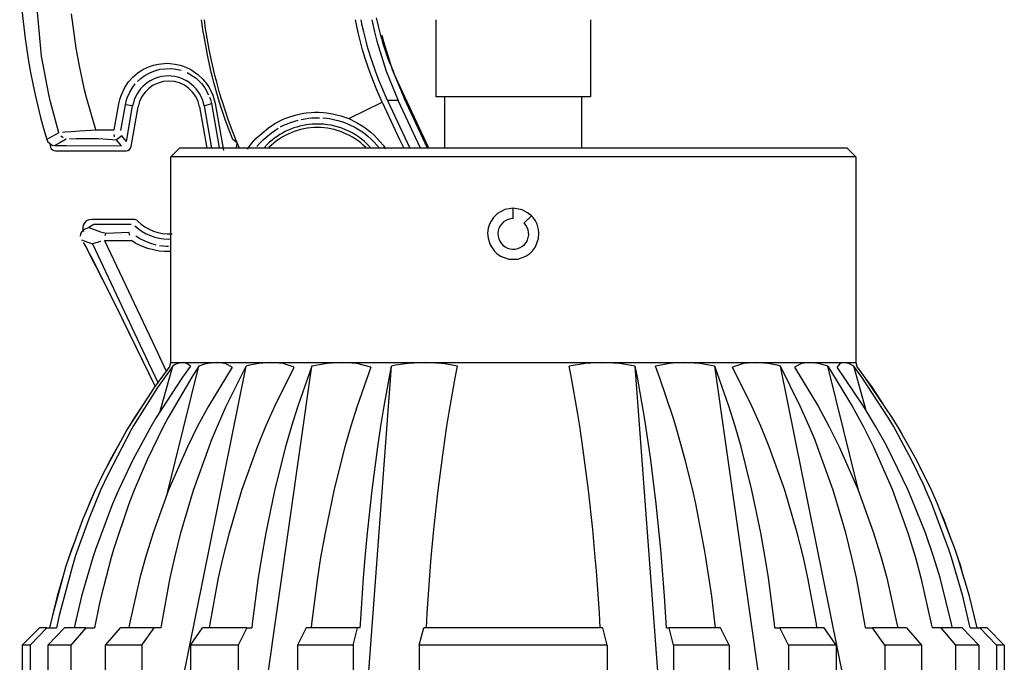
# Model space of a CAD drawing. Header units: millimetres. Extents: x -537 to -403, y 167 to 782.
# Tile 6 of 11: x -537 to -479, y 269 to 306. Entities that reach past the tile are written whole.
import ezdxf

# ---------------------------------------------------------------- set-up
doc = ezdxf.new("R2010")
doc.units = ezdxf.units.MM

# ---------------------------------------------------------------- blocks, each defined once
blk = doc.blocks.new('Seitenteil-links__16', base_point=(-533.328, 167.79))
at = {"color": 7, "linetype": 'Continuous'}
blk.add_line((-531.408, 290.248), (-531.058, 289.543), dxfattribs=at)
blk = doc.blocks.new('Seitenteil-links-kpl__1__17', base_point=(-533.328, 167.79))
blk.add_blockref('Seitenteil-links__16', (-533.328, 167.79))
blk = doc.blocks.new('Abdeckblech_1__24', base_point=(-515.917, 208.237))
at = {"color": 7, "linetype": 'Continuous'}
blk.add_line((-512.848, 298.861), (-514.659, 302.735), dxfattribs=at)
blk.add_spline([(-515.917, 306.47), (-515.392, 304.564), (-514.659, 302.735)], degree=3, dxfattribs=at)
blk = doc.blocks.new('Seitenteil-rechts__25', base_point=(-536.738, 167.412))
at = {"color": 1, "linetype": 'Continuous'}
for p, q in [((-535.471, 304.228), (-535.952, 309.613)), ((-533.437, 304.709), (-533.705, 306.712)), ((-526.035, 305.786), (-526.113, 306.361)), ((-525.883, 305.857), (-525.951, 306.361)), ((-516.971, 305.617), (-517.125, 306.361)), ((-516.728, 306.032), (-516.791, 306.361)), ((-516.642, 305.652), (-516.728, 306.032)), ((-516.165, 306.361), (-516.021, 305.654)), ((-526.003, 305.585), (-526.035, 305.786)), ((-525.815, 304.54), (-526.003, 305.585)), ((-525.845, 305.613), (-525.883, 305.857)), ((-525.666, 304.614), (-525.845, 305.613)), ((-516.705, 304.598), (-516.971, 305.617)), ((-516.508, 305.114), (-516.642, 305.652)), ((-516.021, 305.654), (-515.884, 305.106)), ((-515.578, 305.464), (-515.492, 305.093)), ((-516.393, 304.694), (-516.508, 305.114)), ((-515.884, 305.106), (-515.335, 303.351)), ((-515.492, 305.093), (-514.977, 303.458)), ((-533.268, 303.761), (-533.437, 304.709)), ((-525.764, 304.286), (-525.815, 304.54)), ((-525.544, 303.304), (-525.764, 304.286)), ((-525.608, 304.322), (-525.666, 304.614)), ((-525.398, 303.382), (-525.608, 304.322)), ((-516.553, 304.094), (-516.705, 304.598)), ((-516.192, 304.035), (-516.393, 304.694)), ((-535.035, 302.002), (-535.471, 304.228)), ((-532.945, 302.271), (-533.268, 303.761)), ((-529.098, 303.65), (-528.927, 303.705)), ((-528.927, 303.705), (-528.628, 303.774)), ((-528.628, 303.774), (-528.145, 303.816)), ((-528.145, 303.816), (-527.946, 303.809)), ((-527.946, 303.809), (-527.66, 303.775)), ((-527.66, 303.775), (-527.359, 303.707)), ((-527.359, 303.707), (-527.187, 303.652)), ((-516.389, 303.595), (-516.553, 304.094)), ((-515.959, 303.354), (-516.192, 304.035)), ((-530.113, 303.023), (-529.952, 303.166)), ((-529.952, 303.166), (-529.812, 303.274)), ((-529.812, 303.274), (-529.545, 303.446)), ((-529.545, 303.446), (-529.299, 303.569)), ((-529.473, 303.08), (-529.141, 303.269)), ((-529.299, 303.569), (-529.098, 303.65)), ((-529.141, 303.269), (-528.905, 303.367)), ((-528.905, 303.367), (-528.555, 303.465)), ((-528.555, 303.465), (-527.864, 303.509)), ((-527.864, 303.509), (-527.619, 303.48)), ((-527.619, 303.48), (-527.31, 303.408)), ((-527.187, 303.652), (-526.987, 303.573)), ((-526.987, 303.573), (-526.741, 303.45)), ((-526.961, 303.274), (-526.796, 303.189)), ((-526.796, 303.189), (-526.43, 302.94)), ((-526.741, 303.45), (-526.333, 303.172)), ((-526.333, 303.172), (-526.035, 302.891)), ((-525.469, 303), (-525.544, 303.304)), ((-525.314, 303.043), (-525.398, 303.382)), ((-516.273, 303.265), (-516.389, 303.595)), ((-516.212, 303.1), (-516.273, 303.265)), ((-515.76, 302.829), (-515.959, 303.354)), ((-515.335, 303.351), (-514.633, 301.655)), ((-514.977, 303.458), (-514.285, 301.787)), ((-530.602, 302.405), (-530.376, 302.734)), ((-530.376, 302.734), (-530.113, 303.023)), ((-530.175, 302.374), (-529.989, 302.62)), ((-529.859, 302.761), (-529.669, 302.934)), ((-529.669, 302.934), (-529.473, 303.08)), ((-526.43, 302.94), (-526.245, 302.773)), ((-526.245, 302.773), (-526.109, 302.628)), ((-526.109, 302.628), (-525.926, 302.386)), ((-526.035, 302.891), (-525.792, 302.587)), ((-525.792, 302.587), (-525.68, 302.412)), ((-525.389, 302.691), (-525.469, 303)), ((-525.222, 302.082), (-525.389, 302.691)), ((-525.23, 302.718), (-525.314, 303.043)), ((-525.078, 302.163), (-525.23, 302.718)), ((-515.901, 302.314), (-516.212, 303.1)), ((-515.253, 301.653), (-515.76, 302.829)), ((-534.935, 301.576), (-535.035, 302.002)), ((-532.835, 301.826), (-532.945, 302.271)), ((-530.819, 301.945), (-530.602, 302.405)), ((-530.458, 301.804), (-530.314, 302.138)), ((-530.314, 302.138), (-530.175, 302.374)), ((-525.926, 302.386), (-525.705, 301.985)), ((-525.68, 302.412), (-525.593, 302.254)), ((-525.593, 302.254), (-525.462, 301.953)), ((-525.462, 301.953), (-525.376, 301.682)), ((-525.118, 301.729), (-525.222, 302.082)), ((-524.965, 301.779), (-525.078, 302.163)), ((-515.558, 301.543), (-515.901, 302.314)), ((-534.452, 299.767), (-534.935, 301.576)), ((-532.291, 299.927), (-532.835, 301.826)), ((-531.216, 299.933), (-530.951, 301.452)), ((-530.951, 301.452), (-530.878, 301.765)), ((-530.878, 301.765), (-530.819, 301.945)), ((-530.827, 299.892), (-530.563, 301.4)), ((-530.563, 301.4), (-530.519, 301.604)), ((-530.141, 301.326), (-530.563, 301.4)), ((-530.519, 301.604), (-530.458, 301.804)), ((-525.968, 301.331), (-525.541, 301.463)), ((-525.65, 301.849), (-525.601, 301.703)), ((-525.601, 301.703), (-525.541, 301.463)), ((-525.541, 301.463), (-525.142, 299.227)), ((-525.376, 301.682), (-525.327, 301.461)), ((-525.327, 301.461), (-524.842, 298.734)), ((-525.042, 301.477), (-525.118, 301.729)), ((-524.848, 300.878), (-525.042, 301.477)), ((-524.899, 301.56), (-524.965, 301.779)), ((-524.706, 300.96), (-524.899, 301.56)), ((-517.518, 300.586), (-515.558, 301.543)), ((-515.558, 301.543), (-514.546, 299.378)), ((-514.633, 301.655), (-515.253, 301.653)), ((-515.253, 301.653), (-514.241, 299.488)), ((-513.326, 298.861), (-514.633, 301.655)), ((-512.917, 298.861), (-514.285, 301.787)), ((-524.71, 300.477), (-524.848, 300.878)), ((-524.559, 300.533), (-524.706, 300.96)), ((-521.017, 300.678), (-520.587, 300.808)), ((-520.587, 300.808), (-520.148, 300.899)), ((-520.148, 300.899), (-520.012, 300.918)), ((-520.012, 300.918), (-519.704, 300.948)), ((-519.704, 300.948), (-519.495, 300.957)), ((-519.495, 300.957), (-519.256, 300.957)), ((-519.256, 300.957), (-518.976, 300.941)), ((-518.976, 300.941), (-518.809, 300.924)), ((-518.809, 300.924), (-518.463, 300.87)), ((-518.463, 300.87), (-518.304, 300.837)), ((-518.304, 300.837), (-517.983, 300.752)), ((-524.503, 299.914), (-524.71, 300.477)), ((-524.366, 300.006), (-524.559, 300.533)), ((-522.214, 300.056), (-521.836, 300.299)), ((-521.836, 300.299), (-521.435, 300.508)), ((-521.435, 300.508), (-521.259, 300.585)), ((-521.261, 300.216), (-521.103, 300.286)), ((-521.259, 300.585), (-521.017, 300.678)), ((-521.103, 300.286), (-520.915, 300.36)), ((-520.915, 300.36), (-520.465, 300.499)), ((-520.303, 300.537), (-520.054, 300.583)), ((-520.054, 300.583), (-519.896, 300.605)), ((-519.896, 300.605), (-519.672, 300.627)), ((-519.672, 300.627), (-519.395, 300.639)), ((-519.395, 300.639), (-519.216, 300.637)), ((-519.035, 300.629), (-518.796, 300.606)), ((-518.796, 300.606), (-518.644, 300.585)), ((-518.644, 300.585), (-518.403, 300.542)), ((-518.403, 300.542), (-518.153, 300.482)), ((-518.153, 300.482), (-517.866, 300.394)), ((-517.983, 300.752), (-517.518, 300.586)), ((-517.866, 300.394), (-517.585, 300.288)), ((-517.585, 300.288), (-517.206, 300.11)), ((-517.518, 300.586), (-517.063, 300.369)), ((-517.063, 300.369), (-516.635, 300.106)), ((-534.452, 299.767), (-534.883, 299.523)), ((-534.239, 299.798), (-534.097, 299.81)), ((-534.097, 299.81), (-533.709, 299.84)), ((-533.709, 299.84), (-533.237, 299.872)), ((-533.237, 299.872), (-532.291, 299.927)), ((-532.291, 299.927), (-531.216, 299.933)), ((-531.202, 299.515), (-531.22, 299.66)), ((-524.292, 299.373), (-524.503, 299.914)), ((-524.131, 299.404), (-524.366, 300.006)), ((-522.945, 299.418), (-522.214, 300.056)), ((-522.367, 299.494), (-522.036, 299.761)), ((-522.036, 299.761), (-521.637, 300.021)), ((-521.497, 300.099), (-521.261, 300.216)), ((-517.206, 300.11), (-516.812, 299.876)), ((-516.812, 299.876), (-516.664, 299.773)), ((-516.664, 299.773), (-516.401, 299.568)), ((-516.635, 300.106), (-516.223, 299.791)), ((-516.223, 299.791), (-516.03, 299.615)), ((-534.883, 299.523), (-535.157, 299.368)), ((-534.403, 299.165), (-534.677, 299.011)), ((-534.016, 299.381), (-534.403, 299.165)), ((-534.203, 299.462), (-534.334, 299.562)), ((-533.83, 299.413), (-533.447, 299.42)), ((-533.447, 299.42), (-532.131, 299.429)), ((-532.131, 299.429), (-531.089, 299.353)), ((-530.799, 299.007), (-531.089, 299.353)), ((-530.504, 299.255), (-530.772, 299.575)), ((-525.142, 299.227), (-525.077, 298.861)), ((-524.041, 299.182), (-524.292, 299.373)), ((-524.041, 299.182), (-524.131, 299.404)), ((-524.082, 298.861), (-524.041, 299.182)), ((-523.907, 298.861), (-524.041, 299.182)), ((-523.427, 298.814), (-523.198, 299.126)), ((-523.198, 299.126), (-522.945, 299.418)), ((-522.886, 298.955), (-522.723, 299.144)), ((-522.723, 299.144), (-522.523, 299.35)), ((-522.523, 299.35), (-522.367, 299.494)), ((-516.401, 299.568), (-516.187, 299.377)), ((-516.187, 299.377), (-516.027, 299.217)), ((-516.03, 299.615), (-515.849, 299.434)), ((-516.027, 299.217), (-515.746, 298.891)), ((-515.849, 299.434), (-515.514, 299.039)), ((-514.546, 299.378), (-514.304, 298.861)), ((-514.241, 299.488), (-513.948, 298.861)), ((-515.514, 299.039), (-515.362, 298.829)), ((-533.015, 294.117), (-532.693, 294.234)), ((-532.41, 294.398), (-532.693, 294.234)), ((-532.693, 294.234), (-532.025, 293.985)), ((-532.025, 293.985), (-531.706, 293.906)), ((-531.706, 293.906), (-531.756, 293.741)), ((-531.706, 293.906), (-530.363, 293.954)), ((-530.308, 293.757), (-530.363, 293.954)), ((-533.135, 293.519), (-532.477, 293.274)), ((-533.023, 293.348), (-532.931, 293.193)), ((-532.147, 293.369), (-532.477, 293.274)), ((-531.998, 293.417), (-532.147, 293.369)), ((-531.779, 293.481), (-528.834, 287.222)), ((-531.779, 293.481), (-530.214, 293.479)), ((-529.945, 293.308), (-530.214, 293.479)), ((-529.711, 293.573), (-529.95, 293.725)), ((-529.135, 293.309), (-529.711, 293.573)), ((-532.931, 293.193), (-532.825, 293.004)), ((-532.825, 293.004), (-532.678, 292.733)), ((-532.477, 293.274), (-529.557, 287.068)), ((-529.812, 293.235), (-529.945, 293.308)), ((-529.664, 293.162), (-529.812, 293.235)), ((-529.25, 293), (-529.664, 293.162)), ((-528.594, 292.853), (-529.25, 293)), ((-528.773, 293.205), (-529.135, 293.309)), ((-528.289, 292.827), (-528.594, 292.853)), ((-528.348, 293.138), (-528.562, 293.165)), ((-528.185, 293.127), (-528.348, 293.138)), ((-527.922, 292.829), (-528.289, 292.827)), ((-528.045, 293.123), (-528.185, 293.127)), ((-532.678, 292.733), (-532.416, 292.236)), ((-529.557, 287.068), (-528.67, 285.183)), ((-528.834, 287.222), (-528.185, 285.845))]:
    blk.add_line(p, q, dxfattribs=at)
at = {"color": 7, "linetype": 'Continuous'}
for p, q in [((-530.504, 299.255), (-530.141, 301.326)), ((-525.968, 301.331), (-525.53, 298.861)), ((-535.157, 299.368), (-535.088, 299.224)), ((-535.088, 299.224), (-534.835, 299.036)), ((-530.772, 299.575), (-531.089, 299.353)), ((-522.478, 298.861), (-522.272, 299.09)), ((-516.432, 299.097), (-516.219, 298.861)), ((-534.835, 299.036), (-534.677, 299.011)), ((-534.677, 299.011), (-534.006, 299.012)), ((-534.006, 299.012), (-530.799, 299.007)), ((-533.174, 293.868), (-533.015, 294.117)), ((-533.015, 294.117), (-532.693, 294.234)), ((-531.811, 294.398), (-532.41, 294.398)), ((-530.219, 294.408), (-531.811, 294.398)), ((-533.192, 293.72), (-533.174, 293.868)), ((-528.046, 293.56), (-527.904, 293.573)), ((-532.678, 292.733), (-532.825, 293.004)), ((-532.283, 291.98), (-532.678, 292.733)), ((-532.416, 292.236), (-531.873, 291.175)), ((-531.873, 291.175), (-532.283, 291.98)), ((-531.873, 291.175), (-531.058, 289.543)), ((-530.765, 288.954), (-531.873, 291.175)), ((-531.058, 289.543), (-529.147, 285.628)), ((-528.828, 284.967), (-530.765, 288.954)), ((-529.147, 285.628), (-529.05, 285.427)), ((-529.05, 285.427), (-528.828, 284.967))]:
    blk.add_line(p, q, dxfattribs=at)
for centre, radius, start, end in [((-498.854, 310.198), 37.884, 164.2566, 196.61127), ((-528.054, 300.96), 2.119, 10.06446, 170.06446), ((-519.349, 296.07), 4.203, 94.06451, 134.06443), ((-519.349, 296.07), 4.203, 46.06434, 94.06435), ((-528.049, 296.46), 2.9, 227.31893, 270.06435)]:
    blk.add_arc(centre, radius, start, end, dxfattribs=at)
blk = doc.blocks.new('Seitenteil-rechts-kpl__1__31', base_point=(-536.738, 167.412))
for name, p in [('Seitenteil-rechts__25', (-536.738, 167.412)), ('Abdeckblech_1__24', (-515.917, 208.237))]:
    blk.add_blockref(name, p)
blk = doc.blocks.new('Fuehrung-S120__33', base_point=(-534.982, 293.86))
at = {"color": 7, "linetype": 'Continuous'}
for p, q in [((-533.074, 327.986), (-533.123, 327.809)), ((-530.222, 298.956), (-529.816, 301.274)), ((-526.234, 301.278), (-525.805, 298.861)), ((-534.982, 299.115), (-534.935, 298.914)), ((-534.648, 298.703), (-530.517, 298.708)), ((-530.069, 294.708), (-532.553, 294.705))]:
    blk.add_line(p, q, dxfattribs=at)
for centre, radius, start, end in [((-532.785, 327.905), 0.3, 90.06446, 164.36442), ((-528.025, 300.96), 1.819, 10.06446, 170.06446), ((-534.649, 299.003), 0.3, 197.16471, 270.06446), ((-530.518, 299.008), 0.3, 270.06446, 350.06446), ((-532.552, 294.205), 0.5, 90.06446, 205.06442), ((-530.069, 294.408), 0.3, 45.04742, 90.06446), ((-528.02, 296.46), 2.6, 225.04757, 274.06458)]:
    blk.add_arc(centre, radius, start, end, dxfattribs=at)
blk = doc.blocks.new('Blechschraube_ISO14585-ST4_2x22-TX20-R2R_1__34', base_point=(-522.18, 298.895))
at = {"color": 7, "linetype": 'Continuous'}
for start, end in [(90.06439, 135.06436), (45.06454, 90.06449)]:
    blk.add_arc((-519.349, 296.07), 4, start, end, dxfattribs=at)
blk = doc.blocks.new('Gehaeuse-kpl_-S120__35', base_point=(-536.738, 167.412))
for name, p in [('Seitenteil-rechts-kpl__1__31', (-536.738, 167.412)), ('Seitenteil-links-kpl__1__17', (-533.328, 167.79)), ('Fuehrung-S120__33', (-534.982, 293.86)), ('Blechschraube_ISO14585-ST4_2x22-TX20-R2R_1__34', (-522.18, 298.895))]:
    blk.add_blockref(name, p)
blk = doc.blocks.new('Kopie_Fokusknopf_Vorm__blau_1__70', base_point=(-536.584, 255.861))
at = {"color": 7, "linetype": 'Continuous'}
for p, q in [((-527.904, 298.361), (-527.404, 298.861)), ((-505.553, 298.861), (-527.404, 298.861)), ((-488.404, 298.861), (-505.553, 298.861)), ((-487.904, 298.361), (-488.404, 298.861)), ((-505.493, 298.361), (-527.904, 298.361)), ((-527.904, 286.356), (-527.904, 298.361)), ((-487.904, 298.361), (-505.493, 298.361)), ((-487.904, 298.361), (-487.904, 286.356)), ((-508.39, 295.28), (-508.826, 295.045)), ((-507.904, 295.361), (-508.39, 295.28)), ((-507.391, 295.271), (-507.904, 295.361)), ((-506.94, 295.01), (-507.391, 295.271)), ((-509.203, 294.611), (-509.289, 294.436)), ((-509.063, 294.814), (-509.203, 294.611)), ((-508.826, 295.045), (-509.063, 294.814)), ((-506.746, 294.814), (-506.94, 295.01)), ((-506.605, 294.612), (-506.746, 294.814)), ((-506.519, 294.436), (-506.605, 294.612)), ((-509.366, 294.195), (-509.403, 293.91)), ((-509.403, 293.91), (-509.381, 293.601)), ((-509.289, 294.436), (-509.366, 294.195)), ((-506.427, 294.122), (-506.519, 294.436)), ((-506.43, 293.582), (-506.405, 293.91)), ((-506.405, 293.91), (-506.427, 294.122)), ((-509.381, 293.601), (-509.262, 293.225)), ((-506.605, 293.111), (-506.43, 293.582)), ((-509.262, 293.225), (-509.026, 292.865)), ((-509.026, 292.865), (-508.869, 292.713)), ((-506.94, 292.712), (-506.783, 292.865)), ((-506.783, 292.865), (-506.605, 293.111)), ((-508.869, 292.713), (-508.645, 292.557)), ((-508.645, 292.557), (-508.161, 292.383)), ((-508.161, 292.383), (-507.648, 292.383)), ((-507.648, 292.383), (-507.164, 292.556)), ((-507.164, 292.556), (-506.94, 292.712)), ((-527.963, 286.148), (-528.883, 284.891)), ((-527.797, 286.148), (-528.686, 284.891)), ((-528.525, 283.514), (-527.797, 286.148)), ((-527.963, 286.148), (-528.443, 285.505)), ((-528.41, 261.861), (-523.502, 286.148)), ((-528.11, 278.736), (-526.276, 286.148)), ((-527.963, 286.148), (-527.904, 286.356)), ((-527.904, 286.356), (-527.184, 286.355)), ((-527.658, 286.232), (-527.797, 286.148)), ((-527.496, 286.304), (-527.658, 286.232)), ((-527.184, 286.355), (-527.496, 286.304)), ((-526.762, 286.148), (-527.226, 285.505)), ((-527.184, 286.355), (-525.224, 286.356)), ((-526.977, 286.304), (-527.184, 286.355)), ((-526.762, 286.148), (-526.977, 286.304)), ((-526.276, 286.148), (-526.692, 285.505)), ((-526.006, 286.239), (-526.276, 286.148)), ((-525.739, 286.304), (-526.006, 286.239)), ((-525.224, 286.356), (-525.739, 286.304)), ((-524.322, 286.077), (-525.705, 283.81)), ((-525.224, 286.356), (-522.046, 286.356)), ((-524.736, 286.304), (-525.224, 286.356)), ((-524.322, 286.077), (-524.736, 286.304)), ((-524.669, 283.81), (-523.502, 286.148)), ((-523.321, 286.196), (-523.502, 286.148)), ((-522.766, 286.304), (-523.321, 286.196)), ((-523.136, 261.861), (-519.666, 286.148)), ((-522.046, 286.356), (-522.766, 286.304)), ((-522.046, 286.356), (-517.904, 286.356)), ((-521.347, 286.304), (-522.046, 286.356)), ((-521.841, 283.81), (-520.712, 286.077)), ((-520.712, 286.077), (-521.347, 286.304)), ((-519.666, 286.148), (-520.491, 283.81)), ((-518.78, 286.304), (-519.666, 286.148)), ((-517.904, 286.356), (-518.78, 286.304)), ((-517.042, 286.304), (-517.904, 286.356)), ((-517.904, 286.356), (-513.08, 286.356)), ((-516.228, 286.077), (-517.042, 286.304)), ((-516.228, 286.077), (-517.027, 283.81)), ((-516.824, 261.861), (-515.028, 286.148)), ((-515.455, 283.81), (-515.028, 286.148)), ((-514.789, 286.196), (-515.028, 286.148)), ((-514.053, 286.304), (-514.789, 286.196)), ((-513.08, 286.356), (-514.053, 286.304)), ((-513.08, 286.356), (-502.728, 286.356)), ((-512.115, 286.304), (-513.08, 286.356)), ((-511.914, 286.28), (-512.115, 286.304)), ((-511.164, 286.148), (-511.914, 286.28)), ((-511.277, 285.564), (-511.164, 286.148)), ((-503.693, 286.304), (-504.644, 286.148)), ((-504.531, 285.564), (-504.644, 286.148)), ((-502.728, 286.356), (-503.693, 286.304)), ((-501.71, 286.299), (-502.728, 286.356)), ((-502.728, 286.356), (-497.904, 286.356)), ((-500.78, 286.148), (-501.71, 286.299)), ((-498.984, 261.861), (-500.78, 286.148)), ((-500.656, 285.505), (-500.78, 286.148)), ((-498.765, 286.304), (-499.606, 286.148)), ((-499.366, 285.505), (-499.606, 286.148)), ((-498.42, 286.337), (-498.765, 286.304)), ((-497.904, 286.356), (-498.42, 286.337)), ((-497.904, 286.356), (-493.762, 286.356)), ((-497.028, 286.304), (-497.904, 286.356)), ((-496.142, 286.148), (-497.028, 286.304)), ((-492.672, 261.861), (-496.142, 286.148)), ((-495.317, 283.81), (-496.142, 286.148)), ((-494.461, 286.304), (-495.096, 286.077)), ((-493.967, 283.81), (-495.096, 286.077)), ((-493.762, 286.356), (-494.461, 286.304)), ((-493.042, 286.304), (-493.762, 286.356)), ((-493.762, 286.356), (-490.583, 286.356)), ((-492.487, 286.196), (-493.042, 286.304)), ((-492.306, 286.148), (-492.487, 286.196)), ((-487.398, 261.861), (-492.306, 286.148)), ((-491.139, 283.81), (-492.306, 286.148)), ((-491.072, 286.304), (-491.485, 286.077)), ((-491.485, 286.077), (-490.103, 283.81)), ((-490.583, 286.356), (-491.072, 286.304)), ((-490.583, 286.356), (-488.585, 286.356)), ((-490.069, 286.304), (-490.583, 286.356)), ((-489.532, 286.148), (-490.069, 286.304)), ((-487.698, 278.736), (-489.532, 286.148)), ((-489.532, 286.148), (-488.103, 283.81)), ((-488.831, 286.304), (-488.994, 286.077)), ((-487.452, 283.81), (-488.994, 286.077)), ((-488.585, 286.356), (-488.831, 286.304)), ((-488.585, 286.356), (-487.904, 286.356)), ((-488.311, 286.304), (-488.585, 286.356)), ((-488.01, 286.148), (-488.311, 286.304)), ((-487.292, 283.546), (-488.01, 286.148)), ((-487.547, 285.505), (-488.01, 286.148)), ((-487.904, 286.356), (-487.845, 286.148)), ((-487.365, 285.505), (-487.845, 286.148)), ((-527.226, 285.505), (-528.767, 283.142)), ((-528.443, 285.505), (-528.56, 285.332)), ((-526.692, 285.505), (-528.073, 283.142)), ((-511.651, 283.451), (-511.277, 285.564)), ((-504.157, 283.451), (-504.531, 285.564)), ((-500.243, 283.142), (-500.656, 285.505)), ((-498.568, 283.142), (-499.366, 285.505)), ((-486.006, 283.142), (-487.547, 285.505)), ((-485.769, 283.142), (-487.365, 285.505)), ((-486.925, 284.891), (-487.248, 285.332)), ((-528.883, 284.891), (-530.35, 282.633)), ((-528.686, 284.891), (-530.103, 282.633)), ((-486.286, 283.908), (-486.925, 284.891)), ((-529.522, 283.908), (-530.039, 283.142)), ((-525.705, 283.81), (-526.343, 282.633)), ((-525.19, 282.633), (-524.669, 283.81)), ((-522.361, 282.633), (-521.841, 283.81)), ((-520.491, 283.81), (-520.859, 282.633)), ((-517.027, 283.81), (-517.395, 282.633)), ((-515.645, 282.633), (-515.455, 283.81)), ((-494.949, 282.633), (-495.317, 283.81)), ((-493.446, 282.633), (-493.967, 283.81)), ((-490.618, 282.633), (-491.139, 283.81)), ((-490.103, 283.81), (-489.465, 282.633)), ((-488.103, 283.81), (-487.465, 282.633)), ((-486.74, 282.633), (-487.452, 283.81)), ((-530.039, 283.142), (-530.35, 282.633)), ((-528.767, 283.142), (-529.068, 282.633)), ((-528.073, 283.142), (-528.343, 282.633)), ((-511.782, 282.633), (-511.651, 283.451)), ((-504.026, 282.633), (-504.157, 283.451)), ((-500.163, 282.633), (-500.243, 283.142)), ((-498.413, 282.633), (-498.568, 283.142)), ((-485.705, 282.633), (-486.006, 283.142)), ((-485.458, 282.633), (-485.769, 283.142)), ((-530.474, 282.425), (-531.873, 279.844)), ((-530.223, 282.425), (-531.574, 279.844)), ((-530.35, 282.633), (-530.474, 282.425)), ((-530.103, 282.633), (-530.223, 282.425)), ((-529.068, 282.633), (-530.135, 280.665)), ((-528.343, 282.633), (-529.3, 280.665)), ((-526.343, 282.633), (-526.942, 281.432)), ((-525.529, 281.813), (-525.19, 282.633)), ((-522.7, 281.813), (-522.361, 282.633)), ((-520.859, 282.633), (-521.205, 281.432)), ((-517.395, 282.633), (-517.741, 281.432)), ((-515.824, 281.432), (-515.645, 282.633)), ((-511.987, 281.245), (-511.782, 282.633)), ((-503.821, 281.245), (-504.026, 282.633)), ((-499.877, 280.665), (-500.163, 282.633)), ((-497.86, 280.665), (-498.413, 282.633)), ((-494.603, 281.432), (-494.949, 282.633)), ((-493.108, 281.813), (-493.446, 282.633)), ((-490.279, 281.813), (-490.618, 282.633)), ((-489.465, 282.633), (-488.865, 281.432)), ((-487.465, 282.633), (-486.865, 281.432)), ((-486.278, 281.813), (-486.74, 282.633)), ((-484.637, 280.665), (-485.705, 282.633)), ((-484.352, 280.665), (-485.458, 282.633)), ((-485.334, 282.425), (-485.458, 282.633)), ((-485.133, 282.055), (-485.334, 282.425)), ((-530.674, 282.056), (-531.455, 280.665)), ((-526.942, 281.432), (-528.025, 278.964)), ((-526.586, 278.896), (-525.68, 281.432)), ((-525.68, 281.432), (-525.529, 281.813)), ((-523.757, 278.896), (-522.851, 281.432)), ((-522.851, 281.432), (-522.7, 281.813)), ((-521.205, 281.432), (-521.83, 278.964)), ((-517.741, 281.432), (-518.366, 278.964)), ((-516.156, 278.896), (-515.824, 281.432)), ((-493.962, 278.896), (-494.603, 281.432)), ((-492.957, 281.432), (-493.108, 281.813)), ((-492.05, 278.896), (-492.957, 281.432)), ((-490.128, 281.432), (-490.279, 281.813)), ((-489.222, 278.896), (-490.128, 281.432)), ((-488.865, 281.432), (-487.782, 278.964)), ((-486.865, 281.432), (-485.782, 278.964)), ((-486.071, 281.432), (-486.278, 281.813)), ((-484.833, 278.896), (-486.071, 281.432)), ((-512.293, 278.896), (-511.987, 281.245)), ((-503.515, 278.896), (-503.821, 281.245)), ((-531.455, 280.665), (-531.722, 280.121)), ((-530.135, 280.665), (-530.975, 278.896)), ((-529.3, 280.665), (-530.053, 278.896)), ((-499.652, 278.896), (-499.877, 280.665)), ((-497.426, 278.896), (-497.86, 280.665)), ((-483.933, 279.196), (-484.637, 280.665)), ((-483.484, 278.896), (-484.352, 280.665)), ((-483.935, 279.844), (-484.085, 280.121)), ((-531.873, 279.844), (-532.324, 278.896)), ((-531.574, 279.844), (-532.01, 278.896)), ((-483.484, 278.896), (-483.935, 279.844)), ((-528.025, 278.964), (-528.951, 276.413)), ((-521.83, 278.964), (-522.365, 276.413)), ((-518.366, 278.964), (-518.901, 276.413)), ((-487.782, 278.964), (-486.857, 276.413)), ((-485.782, 278.964), (-484.857, 276.413)), ((-483.798, 278.896), (-483.933, 279.196)), ((-532.324, 278.896), (-533.066, 277.173)), ((-532.01, 278.896), (-532.726, 277.173)), ((-532.324, 278.896), (-532.679, 278.1)), ((-530.975, 278.896), (-531.317, 278.1)), ((-530.053, 278.896), (-530.36, 278.1)), ((-527.319, 276.413), (-526.586, 278.896)), ((-524.491, 276.413), (-523.757, 278.896)), ((-516.425, 276.413), (-516.156, 278.896)), ((-512.541, 276.612), (-512.293, 278.896)), ((-503.266, 276.612), (-503.515, 278.896)), ((-499.56, 278.1), (-499.652, 278.896)), ((-497.248, 278.1), (-497.426, 278.896)), ((-493.443, 276.413), (-493.962, 278.896)), ((-491.317, 276.413), (-492.05, 278.896)), ((-488.488, 276.413), (-489.222, 278.896)), ((-483.831, 276.413), (-484.833, 278.896)), ((-483.455, 278.1), (-483.798, 278.896)), ((-483.129, 278.1), (-483.484, 278.896)), ((-532.679, 278.1), (-532.796, 277.799)), ((-531.317, 278.1), (-532.315, 275.444)), ((-530.36, 278.1), (-531.255, 275.444)), ((-499.292, 275.444), (-499.56, 278.1)), ((-496.732, 275.444), (-497.248, 278.1)), ((-482.457, 275.444), (-483.455, 278.1)), ((-482.095, 275.444), (-483.129, 278.1)), ((-482.742, 277.173), (-483.012, 277.799)), ((-533.066, 277.173), (-533.876, 274.962)), ((-532.726, 277.173), (-533.47, 275.082)), ((-482.32, 276.022), (-482.742, 277.173)), ((-528.951, 276.413), (-529.396, 274.962)), ((-527.683, 274.962), (-527.319, 276.413)), ((-524.855, 274.962), (-524.491, 276.413)), ((-522.365, 276.413), (-522.622, 274.962)), ((-518.901, 276.413), (-519.158, 274.962)), ((-516.558, 274.962), (-516.425, 276.413)), ((-512.694, 274.962), (-512.541, 276.612)), ((-503.114, 274.962), (-503.266, 276.612)), ((-493.186, 274.962), (-493.443, 276.413)), ((-490.953, 274.962), (-491.317, 276.413)), ((-488.125, 274.962), (-488.488, 276.413)), ((-486.857, 276.413), (-486.411, 274.962)), ((-484.857, 276.413), (-484.411, 274.962)), ((-483.334, 274.962), (-483.831, 276.413)), ((-533.487, 276.022), (-533.712, 275.444)), ((-533.876, 274.962), (-534.055, 274.409)), ((-533.712, 275.444), (-533.876, 274.962)), ((-533.47, 275.082), (-533.682, 274.409)), ((-532.473, 274.962), (-533.12, 272.719)), ((-532.315, 275.444), (-532.473, 274.962)), ((-531.396, 274.962), (-531.976, 272.719)), ((-531.255, 275.444), (-531.396, 274.962)), ((-529.396, 274.962), (-529.717, 273.786)), ((-527.945, 273.786), (-527.683, 274.962)), ((-525.116, 273.786), (-524.855, 274.962)), ((-522.622, 274.962), (-522.807, 273.786)), ((-519.158, 274.962), (-519.343, 273.786)), ((-516.654, 273.786), (-516.558, 274.962)), ((-512.758, 274.193), (-512.694, 274.962)), ((-503.05, 274.193), (-503.114, 274.962)), ((-499.25, 274.962), (-499.292, 275.444)), ((-499.077, 272.719), (-499.25, 274.962)), ((-496.65, 274.962), (-496.732, 275.444)), ((-496.315, 272.719), (-496.65, 274.962)), ((-493.001, 273.786), (-493.186, 274.962)), ((-490.692, 273.786), (-490.953, 274.962)), ((-487.863, 273.786), (-488.125, 274.962)), ((-486.411, 274.962), (-486.091, 273.786)), ((-484.411, 274.962), (-484.091, 273.786)), ((-482.977, 273.786), (-483.334, 274.962)), ((-482.299, 274.962), (-482.457, 275.444)), ((-481.653, 272.719), (-482.299, 274.962)), ((-481.932, 274.962), (-482.095, 275.444)), ((-481.262, 272.719), (-481.932, 274.962)), ((-481.753, 274.409), (-481.932, 274.962)), ((-534.055, 274.409), (-534.829, 271.581)), ((-533.682, 274.409), (-534.43, 271.581)), ((-481.599, 273.846), (-481.753, 274.409)), ((-534.209, 273.846), (-534.545, 272.719)), ((-529.717, 273.786), (-530.316, 271.104)), ((-528.434, 271.104), (-527.945, 273.786)), ((-525.605, 271.104), (-525.116, 273.786)), ((-522.807, 273.786), (-523.153, 271.104)), ((-519.343, 273.786), (-519.689, 271.104)), ((-516.833, 271.104), (-516.654, 273.786)), ((-512.932, 271.727), (-512.758, 274.193)), ((-502.876, 271.727), (-503.05, 274.193)), ((-492.655, 271.104), (-493.001, 273.786)), ((-490.203, 271.104), (-490.692, 273.786)), ((-487.374, 271.104), (-487.863, 273.786)), ((-486.091, 273.786), (-485.492, 271.104)), ((-484.091, 273.786), (-483.492, 271.104)), ((-482.309, 271.104), (-482.977, 273.786)), ((-534.545, 272.719), (-534.738, 271.915)), ((-533.12, 272.719), (-533.549, 270.861)), ((-531.976, 272.719), (-532.07, 272.301)), ((-498.962, 270.861), (-499.077, 272.719)), ((-496.093, 270.861), (-496.315, 272.719)), ((-481.223, 270.861), (-481.653, 272.719)), ((-480.818, 270.861), (-481.262, 272.719)), ((-532.07, 272.301), (-532.361, 270.861)), ((-534.829, 271.581), (-534.99, 270.861)), ((-534.43, 271.581), (-534.585, 270.861)), ((-512.982, 270.861), (-512.932, 271.727)), ((-502.825, 270.861), (-502.876, 271.727)), ((-480.979, 271.581), (-481.07, 271.915)), ((-480.818, 270.861), (-480.979, 271.581)), ((-530.316, 271.104), (-530.361, 270.861)), ((-528.471, 270.861), (-528.434, 271.104)), ((-525.642, 270.861), (-525.605, 271.104)), ((-523.153, 271.104), (-523.179, 270.861)), ((-519.689, 271.104), (-519.715, 270.861)), ((-516.846, 270.861), (-516.833, 271.104)), ((-492.629, 270.861), (-492.655, 271.104)), ((-490.166, 270.861), (-490.203, 271.104)), ((-487.337, 270.861), (-487.374, 271.104)), ((-485.492, 271.104), (-485.447, 270.861)), ((-483.492, 271.104), (-483.447, 270.861)), ((-482.259, 270.861), (-482.309, 271.104)), ((-535.582, 270.861), (-536.584, 269.861)), ((-535.156, 270.861), (-536.125, 269.861)), ((-535.156, 270.861), (-535.582, 270.861)), ((-535.156, 270.861), (-534.585, 270.861)), ((-534.121, 270.861), (-535.089, 269.861)), ((-532.874, 270.861), (-534.121, 270.861)), ((-532.874, 270.861), (-533.742, 269.861)), ((-532.874, 270.861), (-532.361, 270.861)), ((-530.874, 270.861), (-531.742, 269.861)), ((-528.889, 270.861), (-530.874, 270.861)), ((-529.598, 269.861), (-528.889, 270.861)), ((-528.471, 270.861), (-528.889, 270.861)), ((-526.77, 269.861), (-526.061, 270.861)), ((-523.475, 270.861), (-526.061, 270.861)), ((-523.475, 270.861), (-523.976, 269.861)), ((-523.475, 270.861), (-523.179, 270.861)), ((-520.011, 270.861), (-520.512, 269.861)), ((-516.999, 270.861), (-520.011, 270.861)), ((-517.259, 269.861), (-516.999, 270.861)), ((-516.846, 270.861), (-516.999, 270.861)), ((-513.395, 269.861), (-513.136, 270.861)), ((-502.672, 270.861), (-513.136, 270.861)), ((-502.413, 269.861), (-502.672, 270.861)), ((-498.962, 270.861), (-498.809, 270.861)), ((-498.549, 269.861), (-498.809, 270.861)), ((-495.797, 270.861), (-498.809, 270.861)), ((-495.296, 269.861), (-495.797, 270.861)), ((-492.629, 270.861), (-492.333, 270.861)), ((-491.832, 269.861), (-492.333, 270.861)), ((-489.747, 270.861), (-492.333, 270.861)), ((-489.038, 269.861), (-489.747, 270.861)), ((-487.337, 270.861), (-486.919, 270.861)), ((-484.934, 270.861), (-486.919, 270.861)), ((-486.21, 269.861), (-486.919, 270.861)), ((-484.934, 270.861), (-484.066, 269.861)), ((-482.934, 270.861), (-483.447, 270.861)), ((-482.934, 270.861), (-482.066, 269.861)), ((-481.687, 270.861), (-482.934, 270.861)), ((-480.718, 269.861), (-481.687, 270.861)), ((-481.223, 270.861), (-480.652, 270.861)), ((-479.683, 269.861), (-480.652, 270.861)), ((-480.226, 270.861), (-480.652, 270.861)), ((-479.224, 269.861), (-480.226, 270.861)), ((-536.584, 269.861), (-536.584, 257.861)), ((-536.125, 269.861), (-536.584, 269.861)), ((-536.125, 269.861), (-536.125, 257.861)), ((-535.089, 269.861), (-535.089, 257.861)), ((-533.742, 269.861), (-535.089, 269.861)), ((-533.742, 269.861), (-533.742, 257.861)), ((-531.742, 269.861), (-531.742, 257.861)), ((-529.598, 269.861), (-531.742, 269.861)), ((-529.598, 269.861), (-529.598, 257.861)), ((-526.77, 269.861), (-526.77, 257.861)), ((-523.976, 269.861), (-526.77, 269.861)), ((-523.976, 269.861), (-523.976, 257.861)), ((-520.512, 269.861), (-520.512, 257.861)), ((-517.259, 269.861), (-520.512, 269.861)), ((-517.259, 269.861), (-517.259, 257.861)), ((-513.395, 269.861), (-513.395, 257.861)), ((-502.413, 269.861), (-513.395, 269.861)), ((-502.413, 269.861), (-502.413, 257.861)), ((-498.549, 269.861), (-498.549, 257.861)), ((-495.296, 269.861), (-498.549, 269.861)), ((-495.296, 269.861), (-495.296, 257.861)), ((-491.832, 269.861), (-491.832, 257.861)), ((-489.038, 269.861), (-491.832, 269.861)), ((-489.038, 269.861), (-489.038, 257.861)), ((-486.21, 269.861), (-486.21, 257.861)), ((-484.066, 269.861), (-486.21, 269.861)), ((-484.066, 269.861), (-484.066, 257.861)), ((-482.066, 269.861), (-482.066, 257.861)), ((-480.718, 269.861), (-482.066, 269.861)), ((-480.718, 269.861), (-480.718, 257.861)), ((-479.683, 269.861), (-479.683, 257.861)), ((-479.224, 269.861), (-479.683, 269.861)), ((-479.224, 269.861), (-479.224, 257.861)), ((-509.722, 266.978), (-509.996, 266.845)), ((-508.98, 267.23), (-509.722, 266.978)), ((-508.831, 267.265), (-508.98, 267.23)), ((-506.98, 267.265), (-508.831, 267.265)), ((-506.827, 267.23), (-506.98, 267.265)), ((-506.093, 266.981), (-506.827, 267.23)), ((-505.813, 266.846), (-506.093, 266.981)), ((-510.528, 266.517), (-510.888, 266.23)), ((-509.996, 266.845), (-510.528, 266.517)), ((-505.28, 266.517), (-505.813, 266.846)), ((-504.92, 266.229), (-505.28, 266.517)), ((-511.23, 265.892), (-511.607, 265.417)), ((-510.888, 266.23), (-511.23, 265.892)), ((-504.583, 265.898), (-504.92, 266.229)), ((-504.2, 265.417), (-504.583, 265.898)), ((-511.607, 265.417), (-511.783, 265.141)), ((-504.025, 265.143), (-504.2, 265.417)), ((-503.697, 264.457), (-504.025, 265.143)), ((-511.783, 265.141), (-512.112, 264.457)), ((-532.287, 261.861), (-531.742, 264.062)), ((-512.171, 264.29), (-512.371, 263.404)), ((-512.112, 264.457), (-512.171, 264.29)), ((-503.639, 264.296), (-503.697, 264.457)), ((-503.435, 263.388), (-503.639, 264.296)), ((-483.521, 261.861), (-484.066, 264.062)), ((-512.371, 263.404), (-512.386, 262.459)), ((-503.422, 262.462), (-503.435, 263.388)), ((-512.386, 262.459), (-512.371, 262.319)), ((-512.371, 262.319), (-512.234, 261.636)), ((-503.573, 261.639), (-503.437, 262.319)), ((-503.437, 262.319), (-503.422, 262.462)), ((-532.287, 256.185), (-532.287, 261.861)), ((-531.742, 261.861), (-532.287, 261.861)), ((-528.41, 256.185), (-528.41, 261.861)), ((-528.41, 261.861), (-526.77, 261.861)), ((-523.136, 256.185), (-523.136, 261.861)), ((-523.136, 261.861), (-520.512, 261.861)), ((-516.824, 256.185), (-516.824, 261.861)), ((-513.395, 261.861), (-516.824, 261.861)), ((-502.413, 261.861), (-498.984, 261.861)), ((-498.984, 256.185), (-498.984, 261.861)), ((-492.672, 261.861), (-495.296, 261.861)), ((-492.672, 256.185), (-492.672, 261.861)), ((-487.398, 261.861), (-489.038, 261.861)), ((-487.398, 256.185), (-487.398, 261.861)), ((-483.521, 261.861), (-484.066, 261.861)), ((-483.521, 256.185), (-483.521, 261.861)), ((-512.234, 261.636), (-512.111, 261.265)), ((-512.111, 261.265), (-511.618, 260.321)), ((-504.201, 260.305), (-503.696, 261.266)), ((-503.696, 261.266), (-503.573, 261.639)), ((-511.618, 260.321), (-510.899, 259.502)), ((-504.92, 259.493), (-504.201, 260.305)), ((-510.899, 259.502), (-510.239, 259.014)), ((-505.568, 259.015), (-504.92, 259.493)), ((-510.239, 259.014), (-509.994, 258.876)), ((-509.994, 258.876), (-509.115, 258.527)), ((-506.692, 258.528), (-505.813, 258.876)), ((-505.813, 258.876), (-505.568, 259.015)), ((-509.115, 258.527), (-508.981, 258.492)), ((-508.981, 258.492), (-507.904, 258.361)), ((-507.904, 258.361), (-506.827, 258.492)), ((-506.827, 258.492), (-506.692, 258.528)), ((-536.125, 257.861), (-536.584, 257.861)), ((-534.904, 256.185), (-536.584, 257.861)), ((-534.904, 256.185), (-536.584, 257.861)), ((-534.502, 256.185), (-536.125, 257.861)), ((-533.742, 257.861), (-535.089, 257.861)), ((-533.466, 256.185), (-535.089, 257.861)), ((-532.287, 256.185), (-533.742, 257.861)), ((-529.598, 257.861), (-531.742, 257.861)), ((-530.287, 256.185), (-531.742, 257.861)), ((-529.598, 257.861), (-528.41, 256.185)), ((-523.976, 257.861), (-526.77, 257.861)), ((-526.77, 257.861), (-525.582, 256.185)), ((-523.136, 256.185), (-523.976, 257.861)), ((-517.259, 257.861), (-520.512, 257.861)), ((-519.672, 256.185), (-520.512, 257.861)), ((-517.259, 257.861), (-516.824, 256.185)), ((-502.413, 257.861), (-513.395, 257.861)), ((-513.395, 257.861), (-512.96, 256.185)), ((-502.413, 257.861), (-502.848, 256.185)), ((-498.549, 257.861), (-498.984, 256.185)), ((-495.296, 257.861), (-498.549, 257.861)), ((-495.296, 257.861), (-496.136, 256.185)), ((-491.832, 257.861), (-492.672, 256.185)), ((-489.038, 257.861), (-491.832, 257.861)), ((-489.038, 257.861), (-490.226, 256.185)), ((-486.21, 257.861), (-487.398, 256.185)), ((-484.066, 257.861), (-486.21, 257.861)), ((-485.521, 256.185), (-484.066, 257.861)), ((-483.521, 256.185), (-482.066, 257.861)), ((-480.718, 257.861), (-482.342, 256.185)), ((-480.718, 257.861), (-482.066, 257.861)), ((-479.683, 257.861), (-481.306, 256.185)), ((-479.224, 257.861), (-480.904, 256.185)), ((-479.224, 257.861), (-480.904, 256.185)), ((-479.224, 257.861), (-479.683, 257.861)), ((-534.502, 256.185), (-534.502, 257.254)), ((-481.306, 256.185), (-481.306, 257.254)), ((-534.654, 255.861), (-534.904, 256.185)), ((-533.985, 256.111), (-534.502, 256.185)), ((-533.466, 256.185), (-533.985, 256.111)), ((-531.289, 256.111), (-532.287, 256.185)), ((-530.287, 256.185), (-531.289, 256.111)), ((-526.993, 256.111), (-528.41, 256.185)), ((-526.51, 256.12), (-526.993, 256.111)), ((-525.582, 256.185), (-526.51, 256.12)), ((-522.197, 256.127), (-523.136, 256.185)), ((-521.407, 256.111), (-522.197, 256.127)), ((-519.672, 256.185), (-521.407, 256.111)), ((-514.888, 256.111), (-516.824, 256.185)), ((-512.96, 256.185), (-514.888, 256.111)), ((-501.136, 256.112), (-502.848, 256.185)), ((-500.912, 256.111), (-501.136, 256.112)), ((-498.984, 256.185), (-500.912, 256.111)), ((-495.987, 256.173), (-496.136, 256.185)), ((-494.4, 256.111), (-495.987, 256.173)), ((-492.672, 256.185), (-494.4, 256.111)), ((-488.809, 256.111), (-490.226, 256.185)), ((-487.398, 256.185), (-488.809, 256.111)), ((-484.523, 256.111), (-485.521, 256.185)), ((-484.293, 256.115), (-484.523, 256.111)), ((-483.521, 256.185), (-484.293, 256.115)), ((-482.12, 256.135), (-482.342, 256.185)), ((-481.823, 256.111), (-482.12, 256.135)), ((-481.306, 256.185), (-481.823, 256.111)), ((-480.904, 256.185), (-481.154, 255.861)), ((-534.654, 255.861), (-506.549, 255.861)), ((-506.549, 255.861), (-481.154, 255.861))]:
    blk.add_line(p, q, dxfattribs=at)
blk.add_circle((-507.904, 262.861), 2, dxfattribs=at)
blk = doc.blocks.new('Spannstift_1', base_point=(-508.804, 292.961))
at = {"color": 7, "linetype": 'Continuous'}
for p, q in [((-507.904, 294.761), (-507.904, 295.361)), ((-507.268, 294.498), (-506.848, 294.917))]:
    blk.add_line(p, q, dxfattribs=at)
blk.add_arc((-507.904, 293.861), 0.9, 90, 45, dxfattribs=at)
blk = doc.blocks.new('Flexwelle_drehen__72', base_point=(-512.404, 294.921))
at = {"color": 7, "linetype": 'Continuous'}
for p, q in [((-512.404, 301.861), (-512.404, 306.361)), ((-503.404, 306.361), (-503.404, 301.861)), ((-503.404, 301.861), (-512.404, 301.861)), ((-511.904, 298.861), (-511.904, 301.861)), ((-503.904, 298.861), (-503.904, 301.861)), ((-506.843, 294.921), (-507.078, 295.098))]:
    blk.add_line(p, q, dxfattribs=at)
blk = doc.blocks.new('Flexwelle-drehen__73', base_point=(-512.404, 294.921))
blk.add_blockref('Flexwelle_drehen__72', (-512.404, 294.921))
blk = doc.blocks.new('Haltebügel-P_O_-S120__74', base_point=(-536.584, 255.861))
for name, p in [('Flexwelle-drehen__73', (-512.404, 294.921)), ('Kopie_Fokusknopf_Vorm__blau_1__70', (-536.584, 255.861)), ('Spannstift_1', (-508.804, 292.961))]:
    blk.add_blockref(name, p)
blk = doc.blocks.new('S120_1__75', base_point=(-536.738, 167.412))
for name, p in [('Haltebügel-P_O_-S120__74', (-536.584, 255.861)), ('Gehaeuse-kpl_-S120__35', (-536.738, 167.412))]:
    blk.add_blockref(name, p)
blk = doc.blocks.new('SA_Links2', base_point=(-527, 460))
blk.add_blockref('S120_1__75', (-536.738, 167.412))

msp = doc.modelspace()

# ---------------------------------------------------------------- block references
msp.add_blockref('SA_Links2', (-527, 460))

doc.saveas('drawing.dxf')
